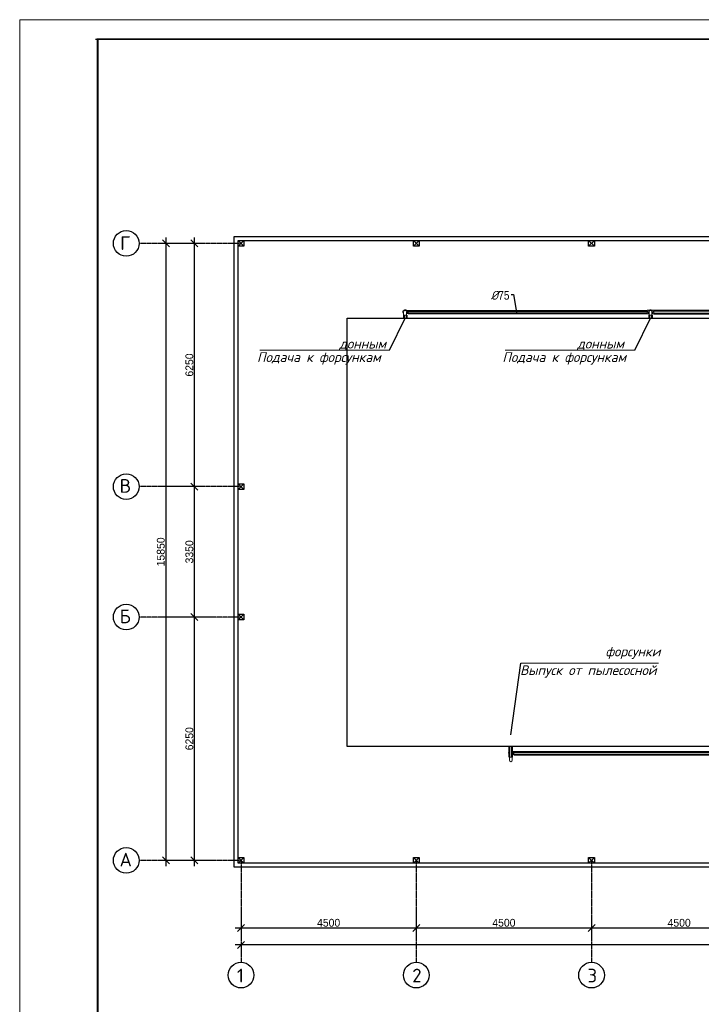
# Model space of a CAD drawing. Extents: x 4114239 to 5838486, y 780458 to 1383318.
# Tile 92 of 231: x 4308800 to 4326302, y 1098990 to 1124284. Entities that reach past the tile are written whole.
import ezdxf
from ezdxf.enums import TextEntityAlignment as Align

# ---------------------------------------------------------------- set-up
doc = ezdxf.new("R2010")
doc.units = 0
doc.header["$MEASUREMENT"] = 0
doc.linetypes.add('DASHED', pattern=[0.75, 0.5, -0.25])
doc.layers.add('02', color=7, linetype='Continuous')
doc.layers.add('рамка', color=206, linetype='Continuous')
doc.layers.add('PDF_Text', color=7, linetype='Continuous', true_color=0x002eb8)
doc.layers.add('линия40', color=7, linetype='Continuous', lineweight=5)
doc.layers.add('Основные', color=160, linetype='Continuous', lineweight=40)
doc.layers.add('Отметки', color=7, linetype='Continuous', lineweight=0, true_color=0x221726)
doc.styles.add('PDF ISOCPEUR', font='isocpeur.ttf')
doc.styles.add('ГОСТ 250', font='isocpeui.ttf', dxfattribs={"height": 300})
doc.dimstyles.new('ISO-25$0', dxfattribs={"dimtxt": 200, "dimasz": 180, "dimexe": 200, "dimexo": 300, "dimgap": 30, "dimtad": 1, "dimdec": 0, "dimdsep": 46, "dimtxsty": 'Standard', "dimblk": 'OBLIQUE', "dimcen": 2, "dimdle": 150, "dimclrd": 256, "dimclre": 256, "dimclrt": 256, "dimadec": 0, "dimazin": 0, "dimtfac": 1, "dimtdec": 0, "dimtmove": 1, "dimatfit": 3, "dimldrblk": 'OBLIQUE', "dimfxl": 500, "dimfxlon": 1, "dimarcsym": 0})

# ---------------------------------------------------------------- blocks, each defined once
blk = doc.blocks.new('fffffffffffffffffffffffffffddddddddfz')
at = {"color": 0}
blk.add_lwpolyline([(3133299, 2648112), (3133449, 2648112), (3133449, 2647962), (3133299, 2647962)], close=True, dxfattribs=at)
for points in [[(3133449, 2648112), (3133299, 2647962)], [(3133449, 2647962), (3133299, 2648112)]]:
    blk.add_lwpolyline(points, dxfattribs=at)
blk = doc.blocks.new('_Oblique')
at = {"color": 0, "linetype": 'ByBlock', "lineweight": -2}
blk.add_line((-0.5, -0.5), (0.5, 0.5), dxfattribs=at)
blk = doc.blocks.new('*D1960')
at = {"color": 218, "lineweight": -2, "true_color": 0x4d004d, "transparency": 16777216}
for p, q in [((4313718, 1108938), (4313087, 1108938)), ((4313287, 1102538), (4313287, 1109088)), ((4313718, 1102688), (4313087, 1102688))]:
    blk.add_line(p, q, dxfattribs=at)
at = {"layer": 'Defpoints', "color": 0, "transparency": 16777216}
for p in [(4313287, 1108938), (4314018, 1108938), (4314018, 1102688)]:
    blk.add_point(p, dxfattribs=at)
at = {"color": 218, "lineweight": -2, "true_color": 0x4d004d, "transparency": 16777216, "xscale": 180, "yscale": 180, "zscale": 180}
for p, rotation in [((4313287, 1108938), 90), ((4313287, 1102688), 270)]:
    blk.add_blockref('_Oblique', p, dxfattribs=dict(at, rotation=rotation))
at = {"color": 218, "true_color": 0x4d004d, "transparency": 16777216, "insert": (4313157, 1105813), "char_height": 200, "attachment_point": 5, "rotation": 90}
blk.add_mtext('6250', dxfattribs=at)
blk = doc.blocks.new('*D1961')
at = {"color": 218, "lineweight": -2, "true_color": 0x4d004d, "transparency": 16777216}
for p, q in [((4313287, 1108788), (4313287, 1112438)), ((4313413, 1112288), (4313087, 1112288)), ((4313718, 1108938), (4313087, 1108938))]:
    blk.add_line(p, q, dxfattribs=at)
at = {"layer": 'Defpoints', "color": 0, "transparency": 16777216}
for p in [(4313287, 1112288), (4313713, 1112288), (4314018, 1108938)]:
    blk.add_point(p, dxfattribs=at)
at = {"color": 218, "lineweight": -2, "true_color": 0x4d004d, "transparency": 16777216, "xscale": 180, "yscale": 180, "zscale": 180}
for p, rotation in [((4313287, 1112288), 90), ((4313287, 1108938), 270)]:
    blk.add_blockref('_Oblique', p, dxfattribs=dict(at, rotation=rotation))
at = {"color": 218, "true_color": 0x4d004d, "transparency": 16777216, "insert": (4313157, 1110613), "char_height": 200, "attachment_point": 5, "rotation": 90}
blk.add_mtext('3350', dxfattribs=at)
blk = doc.blocks.new('*D1962')
at = {"color": 218, "lineweight": -2, "true_color": 0x4d004d, "transparency": 16777216}
for p, q in [((4313366, 1118538), (4313087, 1118538)), ((4313287, 1112138), (4313287, 1118688)), ((4313413, 1112288), (4313087, 1112288))]:
    blk.add_line(p, q, dxfattribs=at)
at = {"layer": 'Defpoints', "color": 0, "transparency": 16777216}
for p in [(4313287, 1118538), (4313666, 1118538), (4313713, 1112288)]:
    blk.add_point(p, dxfattribs=at)
at = {"color": 218, "lineweight": -2, "true_color": 0x4d004d, "transparency": 16777216, "xscale": 180, "yscale": 180, "zscale": 180}
for p, rotation in [((4313287, 1118538), 90), ((4313287, 1112288), 270)]:
    blk.add_blockref('_Oblique', p, dxfattribs=dict(at, rotation=rotation))
at = {"color": 218, "true_color": 0x4d004d, "transparency": 16777216, "insert": (4313157, 1115413), "char_height": 200, "attachment_point": 5, "rotation": 90}
blk.add_mtext('6250', dxfattribs=at)
blk = doc.blocks.new('*D1963')
at = {"color": 218, "lineweight": -2, "true_color": 0x4d004d, "transparency": 16777216}
for p, q in [((4313053, 1118538), (4312353, 1118538)), ((4312553, 1118688), (4312553, 1102538)), ((4313053, 1102688), (4312353, 1102688))]:
    blk.add_line(p, q, dxfattribs=at)
at = {"layer": 'Defpoints', "color": 0, "transparency": 16777216}
for p in [(4313666, 1118538), (4312553, 1102688), (4313718, 1102688)]:
    blk.add_point(p, dxfattribs=at)
at = {"color": 218, "lineweight": -2, "true_color": 0x4d004d, "transparency": 16777216, "xscale": 180, "yscale": 180, "zscale": 180}
for p, rotation in [((4312553, 1118538), 90), ((4312553, 1102688), 270)]:
    blk.add_blockref('_Oblique', p, dxfattribs=dict(at, rotation=rotation))
at = {"color": 218, "true_color": 0x4d004d, "transparency": 16777216, "insert": (4312423, 1110613), "char_height": 200, "attachment_point": 5, "rotation": 90}
blk.add_mtext('15850', dxfattribs=at)
blk = doc.blocks.new('*D1972')
at = {"color": 218, "lineweight": -2, "true_color": 0x4d004d, "transparency": 16777216}
for p, q in [((4314483, 1101454), (4314483, 1100754)), ((4318983, 1101454), (4318983, 1100754)), ((4314333, 1100954), (4319133, 1100954))]:
    blk.add_line(p, q, dxfattribs=at)
at = {"layer": 'Defpoints', "color": 0, "transparency": 16777216}
for p in [(4314483, 1102513), (4318983, 1102513), (4318983, 1100954)]:
    blk.add_point(p, dxfattribs=at)
at = {"color": 218, "lineweight": -2, "true_color": 0x4d004d, "transparency": 16777216, "xscale": 180, "yscale": 180, "zscale": 180, "rotation": 180}
blk.add_blockref('_Oblique', (4314483, 1100954), dxfattribs=at)
at = {"color": 218, "lineweight": -2, "true_color": 0x4d004d, "transparency": 16777216, "xscale": 180, "yscale": 180, "zscale": 180}
blk.add_blockref('_Oblique', (4318983, 1100954), dxfattribs=at)
at = {"color": 218, "true_color": 0x4d004d, "transparency": 16777216, "insert": (4316733, 1101084), "char_height": 200, "attachment_point": 5}
blk.add_mtext('4500', dxfattribs=at)
blk = doc.blocks.new('*D1973')
at = {"color": 218, "lineweight": -2, "true_color": 0x4d004d, "transparency": 16777216}
for p, q in [((4318983, 1101454), (4318983, 1100754)), ((4323483, 1101079), (4323483, 1100754)), ((4318833, 1100954), (4323633, 1100954))]:
    blk.add_line(p, q, dxfattribs=at)
at = {"layer": 'Defpoints', "color": 0, "transparency": 16777216}
for p in [(4318983, 1102513), (4323483, 1101379), (4323483, 1100954)]:
    blk.add_point(p, dxfattribs=at)
at = {"color": 218, "lineweight": -2, "true_color": 0x4d004d, "transparency": 16777216, "xscale": 180, "yscale": 180, "zscale": 180, "rotation": 180}
blk.add_blockref('_Oblique', (4318983, 1100954), dxfattribs=at)
at = {"color": 218, "lineweight": -2, "true_color": 0x4d004d, "transparency": 16777216, "xscale": 180, "yscale": 180, "zscale": 180}
blk.add_blockref('_Oblique', (4323483, 1100954), dxfattribs=at)
at = {"color": 218, "true_color": 0x4d004d, "transparency": 16777216, "insert": (4321233, 1101084), "char_height": 200, "attachment_point": 5}
blk.add_mtext('4500', dxfattribs=at)
blk = doc.blocks.new('*D1966')
at = {"color": 218, "lineweight": -2, "true_color": 0x4d004d, "transparency": 16777216}
for p, q in [((4327983, 1101454), (4327983, 1100754)), ((4323483, 1101079), (4323483, 1100754)), ((4323333, 1100954), (4328133, 1100954))]:
    blk.add_line(p, q, dxfattribs=at)
at = {"layer": 'Defpoints', "color": 0, "transparency": 16777216}
for p in [(4327983, 1101795), (4323483, 1101379), (4327983, 1100954)]:
    blk.add_point(p, dxfattribs=at)
at = {"color": 218, "lineweight": -2, "true_color": 0x4d004d, "transparency": 16777216, "xscale": 180, "yscale": 180, "zscale": 180, "rotation": 180}
blk.add_blockref('_Oblique', (4323483, 1100954), dxfattribs=at)
at = {"color": 218, "lineweight": -2, "true_color": 0x4d004d, "transparency": 16777216, "xscale": 180, "yscale": 180, "zscale": 180}
blk.add_blockref('_Oblique', (4327983, 1100954), dxfattribs=at)
at = {"color": 218, "true_color": 0x4d004d, "transparency": 16777216, "insert": (4325733, 1101084), "char_height": 200, "attachment_point": 5}
blk.add_mtext('4500', dxfattribs=at)
blk = doc.blocks.new('*D1959')
at = {"color": 218, "lineweight": -2, "true_color": 0x4d004d, "transparency": 16777216}
for p, q in [((4350633, 1100515), (4314333, 1100515)), ((4314483, 1100515), (4314483, 1100315)), ((4350483, 1100515), (4350483, 1100315))]:
    blk.add_line(p, q, dxfattribs=at)
at = {"layer": 'Defpoints', "color": 0, "transparency": 16777216}
for p in [(4314483, 1100754), (4314483, 1100515), (4350483, 1100754)]:
    blk.add_point(p, dxfattribs=at)
at = {"color": 218, "lineweight": -2, "true_color": 0x4d004d, "transparency": 16777216, "xscale": 180, "yscale": 180, "zscale": 180, "rotation": 180}
blk.add_blockref('_Oblique', (4314483, 1100515), dxfattribs=at)
at = {"color": 218, "lineweight": -2, "true_color": 0x4d004d, "transparency": 16777216, "xscale": 180, "yscale": 180, "zscale": 180}
blk.add_blockref('_Oblique', (4350483, 1100515), dxfattribs=at)
at = {"color": 218, "true_color": 0x4d004d, "transparency": 16777216, "insert": (4332483, 1100645), "char_height": 200, "attachment_point": 5}
blk.add_mtext('36000', dxfattribs=at)

msp = doc.modelspace()

# ---------------------------------------------------------------- linework, layer by layer
at = {"color": 1, "linetype": 'DASHED', "ltscale": 2}
for p, q in [((4314483.1916, 1118537.9248), (4311865.4627, 1118537.9248)), ((4314483.1916, 1112287.9248), (4311865.4627, 1112287.9248)), ((4314483.1916, 1108937.9248), (4311865.4627, 1108937.9248)), ((4314483.1916, 1102687.9248), (4311865.4627, 1102687.9248)), ((4314483.1916, 1102687.9248), (4314483.1916, 1100070.1959)), ((4318983.1916, 1102687.9248), (4318983.1916, 1100070.1959)), ((4323483.1916, 1102687.9248), (4323483.1916, 1100070.1959))]:
    msp.add_line(p, q, dxfattribs=at)
at = {"color": 0, "linetype": 'Continuous', "lineweight": 0}
for p, q in [((4318659.202, 1116734.8339), (4318659.202, 1116774.0339)), ((4318659.202, 1116734.8339), (4318659.202, 1116696.8339)), ((4318735.202, 1116774.0339), (4318735.202, 1116734.8339)), ((4318735.202, 1116734.8339), (4318735.202, 1116696.8339)), ((4318743.6348, 1116812.0339), (4318774.402, 1116812.0339)), ((4318743.6348, 1116736.0339), (4318774.402, 1116736.0339)), ((4318774.402, 1116736.0339), (4318774.402, 1116812.0339)), ((4324914.202, 1116819.0339), (4324914.202, 1116729.0339)), ((4324914.202, 1116819.0339), (4324957.5158, 1116819.0339)), ((4324914.202, 1116729.0339), (4324957.5158, 1116729.0339)), ((4324959.202, 1116734.8339), (4324959.202, 1116774.0339)), ((4324959.202, 1116734.8339), (4324959.202, 1116696.8339)), ((4325035.202, 1116774.0339), (4325035.202, 1116734.8339)), ((4325035.202, 1116734.8339), (4325035.202, 1116696.8339)), ((4325036.8883, 1116819.0339), (4325080.202, 1116819.0339)), ((4325036.8883, 1116729.0339), (4325080.202, 1116729.0339)), ((4325080.202, 1116819.0339), (4325080.202, 1116729.0339)), ((4318659.202, 1116696.8339), (4318735.202, 1116696.8339)), ((4324959.202, 1116696.8339), (4325035.202, 1116696.8339)), ((4321372.6466, 1105403.3854), (4321372.6466, 1105442.5854)), ((4321372.6466, 1105365.3854), (4321372.6466, 1105403.3854)), ((4321379.1466, 1105365.3854), (4321372.6466, 1105365.3854)), ((4321372.6466, 1105336.1266), (4321448.6466, 1105336.1266)), ((4321372.6466, 1105336.1266), (4321372.6466, 1105298.1266)), ((4321448.6466, 1105365.3854), (4321442.1466, 1105365.3854)), ((4321448.6466, 1105442.5854), (4321448.6466, 1105403.3854)), ((4321448.6466, 1105365.3854), (4321448.6466, 1105403.3854)), ((4321448.6466, 1105336.1266), (4321448.6466, 1105298.1266)), ((4321487.8466, 1105480.5854), (4321457.0794, 1105480.5854)), ((4321487.8466, 1105404.5854), (4321457.0794, 1105404.5854)), ((4321487.8466, 1105480.5854), (4321487.8466, 1105404.5854)), ((4321372.6466, 1105258.9266), (4321372.6466, 1105298.1266)), ((4321448.6466, 1105298.1266), (4321448.6466, 1105258.9266))]:
    msp.add_line(p, q, dxfattribs=at)
at = {"color": 0, "linetype": 'Continuous', "lineweight": 40}
for p, q in [((4318774.402, 1116805.5339), (4324914.202, 1116805.5339)), ((4318774.402, 1116742.5339), (4324914.202, 1116742.5339)), ((4325080.202, 1116811.5339), (4331150.202, 1116811.5339)), ((4325080.202, 1116736.5339), (4331150.202, 1116736.5339)), ((4318665.702, 1116696.8339), (4318665.702, 1116612.9248)), ((4318728.702, 1116696.8339), (4318728.702, 1116612.9248)), ((4324965.702, 1116696.8339), (4324965.702, 1116612.9248)), ((4325028.702, 1116696.8339), (4325028.702, 1116612.9248)), ((4321379.1466, 1105336.1266), (4321379.1466, 1105612.9248)), ((4321442.1466, 1105336.1266), (4321442.1466, 1105612.9248)), ((4321487.8466, 1105474.0854), (4334327.6466, 1105474.0854)), ((4321487.8466, 1105411.0854), (4334327.6466, 1105411.0854))]:
    msp.add_line(p, q, dxfattribs=at)
at = {"color": 0, "ltscale": 5}
msp.add_line((4321410.6466, 1105912.9248), (4321666.7491, 1107756.8564), dxfattribs=at)
at = {"color": 0}
for points in [[(4342620.8804, 1102512.9248), (4314308.1916, 1102512.9248), (4314308.1916, 1118712.9248), (4350658.4203, 1118712.9248), (4350657.2513, 1110412.9223)], [(4342620.871, 1102612.9248), (4314408.1916, 1102612.9248), (4314408.1916, 1118612.9248), (4350558.4062, 1118612.9248), (4350557.4079, 1110412.9223)], [(4317208.1916, 1116612.9248), (4342408.1916, 1116612.9248), (4342408.1916, 1105612.9248), (4317208.1916, 1105612.9248), (4317208.1916, 1116612.9248)]]:
    msp.add_lwpolyline(points, dxfattribs=at)
msp.add_lwpolyline([(4314408.1916, 1118612.9248), (4345227.3059, 1118612.9248), (4345227.3059, 1102612.9248), (4314408.1916, 1102612.9248)], close=True, dxfattribs=at)
at = {"color": 7, "lineweight": 25, "ltscale": 1000}
msp.add_lwpolyline([(4321422.069, 1117221.4082), (4321479.7295, 1117221.4082), (4321554.5552, 1116767.3387)], dxfattribs=at)
for centre in [(4311535.4627, 1118537.9248), (4311535.4627, 1112287.9248), (4311535.4627, 1108937.9248), (4311535.4627, 1102687.9248), (4314483.1916, 1099740.1959), (4318983.1916, 1099740.1959), (4323483.1916, 1099740.1959)]:
    msp.add_circle(centre, 330)
at = {"color": 0, "linetype": 'Continuous', "lineweight": 0}
for centre, radius, start, end in [((4318697.202, 1116774.0339), 60, 309.2964802, 230.7035198), ((4318697.202, 1116774.0339), 38, 0, 180), ((4324997.202, 1116774.0339), 60, 309.2964802, 230.7035198), ((4324997.202, 1116774.0339), 38, 0, 180), ((4321410.6466, 1105442.5854), 60, 121.66824316, 230.7035198), ((4321410.6466, 1105442.5854), 38, 145.99075871, 180), ((4321410.6466, 1105442.5854), 60, 0, 58.33175684), ((4321410.6466, 1105442.5854), 38, 0, 34.00924129), ((4321410.6466, 1105442.5854), 60, 309.2964802, 0), ((4321410.6466, 1105258.9266), 38, 180, 0)]:
    msp.add_arc(centre, radius, start, end, dxfattribs=at)
at = {"layer": '02'}
for p, q in [((4318297.4276, 1115795.9397), (4318697.202, 1116612.9248)), ((4324597.4276, 1115795.9397), (4324997.202, 1116612.9248))]:
    msp.add_line(p, q, dxfattribs=at)
at = {"layer": 'линия40', "ltscale": 3}
for p, q in [((4308800.1811, 1082283.5615), (4308800.1811, 1124283.5615)), ((4308800.1811, 1124283.5615), (4368200.1811, 1124283.5615)), ((4310800.1811, 1082783.5615), (4310800.1811, 1123783.5615)), ((4310800.1811, 1123783.5615), (4310800.1811, 1082783.5615)), ((4310800.1811, 1123783.5615), (4310800.1811, 1082783.5615)), ((4310800.1811, 1123783.5615), (4367650.1811, 1123783.5615)), ((4310850.1811, 1123783.5615), (4367700.1811, 1123783.5615))]:
    msp.add_line(p, q, dxfattribs=at)
at = {"layer": 'линия40', "ltscale": 3, "const_width": 50}
msp.add_lwpolyline([(4367700.1811, 1082783.5615), (4310800.1811, 1082783.5615), (4310800.1811, 1123783.5615), (4367700.1811, 1123783.5615)], close=True, dxfattribs=at)
at = {"layer": 'Отметки', "color": 0}
for p, q in [((4314965.962, 1115795.9397), (4318297.4276, 1115795.9397)), ((4321265.962, 1115795.9397), (4324597.4276, 1115795.9397)), ((4325206.0643, 1107756.8564), (4321666.7491, 1107756.8564))]:
    msp.add_line(p, q, dxfattribs=at)
at = {"layer": 'рамка'}
msp.add_line((4310750.1811, 1123783.5615), (4367600.1811, 1123783.5615), dxfattribs=at)

# ---------------------------------------------------------------- block references
at = {"color": 0}
for p in [(1181108.7777, -1529498.9329), (1185608.7777, -1529498.9329), (1190108.7777, -1529498.9329), (1181108.7777, -1535748.9329), (1181108.7777, -1539098.9329), (1181108.7777, -1545348.9329), (1185608.7777, -1545348.9329), (1190108.7777, -1545348.9329)]:
    msp.add_blockref('fffffffffffffffffffffffffffddddddddfz', p, dxfattribs=at)

# ---------------------------------------------------------------- texts
at = {"layer": 'PDF_Text', "color": 0, "style": 'PDF ISOCPEUR'}
for s, p in [('Г', (4311379.369, 1118368.9013)), ('В', (4311364.7128, 1112131.103)), ('Б', (4311364.7128, 1108781.103)), ('А', (4311364.7128, 1102531.103)), ('1', (4314379.271, 1099553.0161)), ('2', (4318879.271, 1099553.0161)), ('3', (4323379.271, 1099553.0161))]:
    msp.add_text(s, height=351.7196, dxfattribs=at).set_placement(p)
at = {"layer": 'Основные', "color": 0, "style": 'ГОСТ 250'}
for s, p in [('  донным', (4316687.1794, 1115835.2202)), ('  донным', (4322796.11, 1115835.2202)), ('Подача к форсункам ', (4314893.6034, 1115490.9778)), ('Подача к форсункам ', (4321193.6034, 1115490.9778))]:
    msp.add_text(s, height=250, dxfattribs=at).set_placement(p)
for s, p in [(' форсунки', (4323681.9041, 1108052.9426)), ('Выпуск от пылесосной', (4321647.6135, 1107573.6675))]:
    msp.add_text(s, height=250, dxfattribs=at).set_placement(p, align=Align.MIDDLE_LEFT)
at = {"layer": 'Основные', "color": 0, "insert": (4321375.7605, 1117315.9812), "char_height": 225, "attachment_point": 3, "style": 'ГОСТ 250'}
msp.add_mtext('%%C{\\fArial Narrow|b0|i0|c0|p34;75}', dxfattribs=at)

# ---------------------------------------------------------------- dimensions: what is measured, and where the dimension line sits
at = {"color": 0}
for base, p1, p2, picture, middle in [((4312552.5023, 1102687.9248), (4313665.7398, 1118537.9248), (4313717.5058, 1102687.9248), '*D1963', (4312422.5023, 1110612.9248)), ((4313286.6086, 1118537.9248), (4313713.0106, 1112287.9248), (4313665.7398, 1118537.9248), '*D1962', (4313156.6086, 1115412.9248)), ((4313286.6086, 1112287.9248), (4314017.5058, 1108937.9248), (4313713.0106, 1112287.9248), '*D1961', (4313156.6086, 1110612.9248)), ((4313286.6086, 1108937.9248), (4314017.5058, 1102687.9248), (4314017.5058, 1108937.9248), '*D1960', (4313156.6086, 1105812.9248))]:
    dim = msp.add_linear_dim(base=base, p1=p1, p2=p2, angle=90, dimstyle='ISO-25$0', dxfattribs=at)
    dim.commit()
    dim.dimension.update_dxf_attribs({"geometry": picture, "text_midpoint": middle})
for base, p1, p2, picture, middle in [((4318983.1916, 1100953.7803), (4314483.1768, 1102512.9099), (4318983.1916, 1102512.9099), '*D1972', (4316733.1842, 1101083.7803)), ((4323483.1916, 1100953.7803), (4318983.1916, 1102512.9099), (4323483.1916, 1101379.0603), '*D1973', (4321233.1916, 1101083.7803)), ((4327983.1916, 1100953.7803), (4323483.1916, 1101379.0603), (4327983.1916, 1101794.7434), '*D1966', (4325733.1916, 1101083.7803)), ((4314483.1768, 1100515.2642), (4350483.1916, 1100753.7803), (4314483.1768, 1100753.7803), '*D1959', (4332483.1842, 1100645.2642))]:
    dim = msp.add_linear_dim(base=base, p1=p1, p2=p2, dimstyle='ISO-25$0', dxfattribs=at)
    dim.commit()
    dim.dimension.update_dxf_attribs({"geometry": picture, "text_midpoint": middle})

doc.saveas('drawing.dxf')
